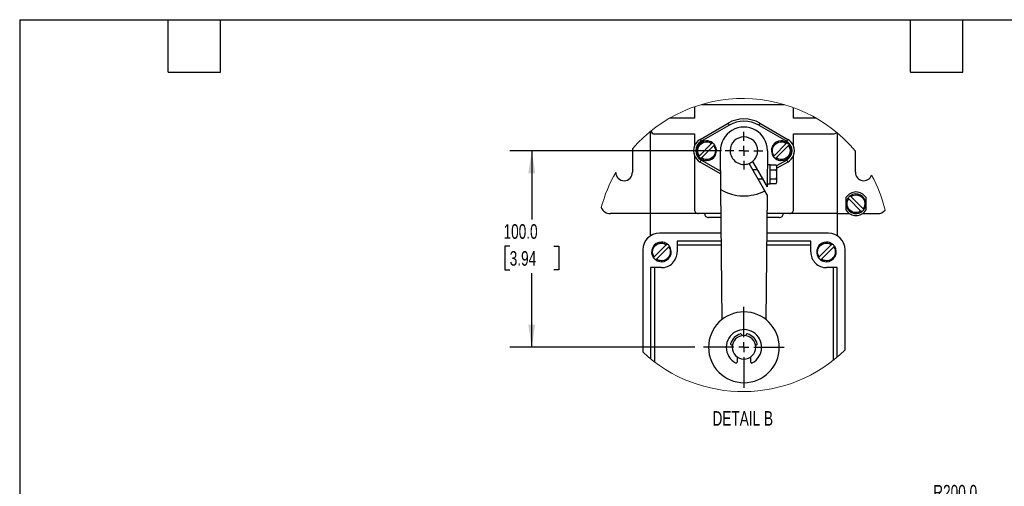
# Model space of a CAD drawing. Header units: millimetres. Extents: x 22 to 956, y 22 to 733.
# Tile 6 of 9: x 22 to 523, y 496 to 733. Entities that reach past the tile are written whole.
import ezdxf

# ---------------------------------------------------------------- set-up
doc = ezdxf.new("R2010")
doc.units = ezdxf.units.MM
doc.header["$LTSCALE"] = 3.5
doc.linetypes.add('CENTERX2', pattern=[20.32, 12.7, -2.54, 2.54, -2.54])
doc.layers.add('CENTER', color=40, linetype='CENTERX2')
doc.layers.add('DIMENSIONS', color=140, linetype='Continuous', lineweight=25)
doc.layers.add('TEXT', color=140, linetype='Continuous', lineweight=25)
doc.styles.add('SLDTEXTSTYLE0', font='TXT', dxfattribs={"width": 0.7})
doc.dimstyles.new('SLDDIMSTYLE2', dxfattribs={"dimtxt": 7.553027, "dimasz": 11.557, "dimexe": 0, "dimexo": 0.0625, "dimgap": 1.888257, "dimtad": 0, "dimtih": 1, "dimtoh": 1, "dimrnd": 1e-09, "dimzin": 4, "dimdsep": 46, "dimtxsty": 'SLDTEXTSTYLE0', "dimsah": 1, "dimcen": 0.09, "dimadec": 0, "dimazin": 1, "dimtfac": 1, "dimtofl": 0, "dimtmove": 0, "dimatfit": 3, "dimfxl": 0, "dimfrac": 2, "dimtolj": 1, "dimtzin": 12, "dimarcsym": 0})
doc.dimstyles.new('SLDDIMSTYLE5', dxfattribs={"dimtxt": 7.553027, "dimasz": 11.557, "dimexe": 0, "dimexo": 0.0625, "dimgap": 1.888257, "dimtad": 0, "dimtih": 1, "dimtoh": 1, "dimrnd": 1e-09, "dimzin": 4, "dimdsep": 46, "dimtxsty": 'SLDTEXTSTYLE0', "dimsah": 1, "dimcen": 0, "dimadec": 0, "dimazin": 1, "dimtfac": 1, "dimtofl": 0, "dimtmove": 0, "dimatfit": 3, "dimfxl": 0, "dimfrac": 2, "dimtolj": 1, "dimtzin": 12, "dimarcsym": 0})

# ---------------------------------------------------------------- blocks, each defined once
blk = doc.blocks.new('_D_14')
at = {"layer": 'DIMENSIONS'}
for p, q in [((449.28, 438.69), (464.96, 484.48)), ((464.96, 484.48), (487.18, 484.48)), ((493.76, 485.54), (491.23, 485.54)), ((491.23, 485.54), (491.23, 473.54)), ((516.21, 485.54), (518.74, 485.54)), ((518.74, 485.54), (518.74, 473.54)), ((491.23, 473.54), (493.76, 473.54)), ((518.74, 473.54), (516.21, 473.54))]:
    blk.add_line(p, q, dxfattribs=at)
blk.add_arc((384.48, 249.48), 200, 67.9164, 78.939, dxfattribs=at)
blk.add_solid([(449.28, 438.69), (454.71, 449.05), (451.34, 450.2)], dxfattribs=at)
at = {"layer": 'DIMENSIONS', "char_height": 7.408, "attachment_point": 1, "style": 'SLDTEXTSTYLE0'}
for s, insert in [('R200.0', (487.18, 496.79)), ('7.87', (493.76, 483.09))]:
    blk.add_mtext(s, dxfattribs=dict(at, insert=insert))
blk = doc.blocks.new('_D_27')
at = {"layer": 'DIMENSIONS'}
for p, q in [((379.41, 666.8), (271.74, 666.8)), ((282.85, 666.8), (282.85, 631.87)), ((271.63, 618.17), (269.09, 618.17)), ((269.09, 618.17), (269.09, 606.17)), ((294.07, 618.17), (296.61, 618.17)), ((296.61, 618.17), (296.61, 606.17)), ((269.09, 606.17), (271.63, 606.17)), ((282.85, 566.8), (282.85, 604.48)), ((296.61, 606.17), (294.07, 606.17)), ((365.87, 566.8), (271.74, 566.8))]:
    blk.add_line(p, q, dxfattribs=at)
for points in [[(282.85, 666.8), (281.07, 655.25), (284.63, 655.25)], [(282.85, 566.8), (284.63, 578.36), (281.07, 578.36)]]:
    blk.add_solid(points, dxfattribs=at)
at = {"layer": 'DIMENSIONS', "char_height": 7.408, "attachment_point": 1, "style": 'SLDTEXTSTYLE0'}
for s, insert in [('100.0', (268.49, 629.41)), ('3.94', (271.63, 615.72))]:
    blk.add_mtext(s, dxfattribs=dict(at, insert=insert))
blk = doc.blocks.new('SW_CENTERMARKSYMBOL_9')
at = {"layer": 'CENTER', "color": 0}
for p, q in [((0, 5.08), (0, 9.54)), ((-5.08, 0), (-9.54, 0)), ((0, 0), (-2.54, 0)), ((0, 0), (0, 2.54)), ((0, 0), (0, -2.54)), ((0, 0), (2.54, 0)), ((5.08, 0), (9.54, 0)), ((0, -5.08), (0, -9.54))]:
    blk.add_line(p, q, dxfattribs=at)
blk = doc.blocks.new('SW_CENTERMARKSYMBOL_10')
at = {"layer": 'CENTER', "color": 0}
for p, q in [((0, 5.08), (0, 20.54)), ((-5.08, 0), (-20.54, 0)), ((0, 0), (-2.54, 0)), ((0, 0), (0, 2.54)), ((0, 0), (0, -2.54)), ((0, 0), (2.54, 0)), ((5.08, 0), (20.54, 0)), ((0, -5.08), (0, -20.54))]:
    blk.add_line(p, q, dxfattribs=at)

msp = doc.modelspace()

# ---------------------------------------------------------------- linework, layer by layer
for p, q in [((365.664, 689.145), (365.664, 683.303)), ((369.256, 690.303), (411.367, 690.303)), ((416.037, 683.303), (416.037, 688.758)), ((365.664, 683.303), (352.958, 683.303)), ((427.665, 683.303), (416.037, 683.303)), ((343.35, 634.812), (343.35, 676.683)), ((368.525, 672.562), (382.775, 680.789)), ((369.1, 671.566), (383.35, 679.793)), ((382.775, 680.789), (383.35, 679.793)), ((398.925, 680.789), (398.35, 679.793)), ((398.35, 679.793), (412.6, 671.566)), ((398.925, 680.789), (413.175, 672.562)), ((345.35, 675.312), (365.664, 675.312)), ((365.664, 675.312), (365.664, 669.243)), ((368.525, 672.562), (369.1, 671.566)), ((371.85, 671.803), (371.85, 671.303)), ((409.85, 671.803), (409.85, 671.303)), ((412.6, 671.566), (413.175, 672.562)), ((416.037, 675.312), (436.35, 675.312)), ((416.037, 669.243), (416.037, 675.312)), ((438.35, 675.792), (438.35, 634.812)), ((334.1, 667.749), (334.1, 655.803)), ((368.153, 664.237), (374.416, 670.5)), ((375.547, 669.368), (369.285, 663.106)), ((379.047, 647.062), (378.851, 666.683)), ((402.85, 666.683), (402.666, 648.337)), ((406.153, 664.237), (412.416, 670.5)), ((413.547, 669.368), (407.285, 663.106)), ((365.664, 664.363), (365.664, 636.812)), ((368.525, 661.044), (369.1, 662.04)), ((378.954, 656.35), (369.1, 662.04)), ((371.85, 662.303), (371.85, 661.803)), ((412.6, 662.04), (407.486, 659.087)), ((409.85, 662.303), (409.85, 661.803)), ((412.6, 662.04), (413.175, 661.044)), ((416.037, 636.812), (416.037, 664.363)), ((447.6, 655.803), (447.6, 666.483)), ((378.968, 655.015), (368.525, 661.044)), ((401.473, 646.403), (393.448, 660.303)), ((395.18, 661.303), (402.666, 648.337)), ((395.18, 657.303), (397.49, 657.303)), ((402.781, 659.803), (404.277, 659.803)), ((404.277, 649.803), (404.277, 659.803)), ((407.293, 659.422), (404.277, 659.422)), ((404.277, 657.112), (407.293, 657.112)), ((407.65, 658.803), (407.293, 659.422)), ((413.175, 661.044), (407.65, 657.854)), ((407.65, 658.267), (407.65, 658.803)), ((407.65, 654.803), (407.65, 658.267)), ((400.377, 652.303), (398.067, 652.303)), ((404.277, 652.493), (407.293, 652.493)), ((407.65, 651.339), (407.65, 654.803)), ((379.708, 580.94), (379.047, 647.062)), ((404.277, 649.803), (402.681, 649.803)), ((404.277, 650.184), (407.293, 650.184)), ((407.293, 650.184), (407.65, 650.803)), ((407.65, 650.803), (407.65, 651.339)), ((402.627, 644.405), (401.473, 646.403)), ((402.627, 644.405), (401.992, 580.94)), ((442.85, 639.803), (442.85, 643.119)), ((450.416, 636.106), (444.153, 642.368)), ((445.285, 643.5), (451.547, 637.237)), ((452.85, 643.119), (452.85, 639.803)), ((443.35, 639.803), (442.85, 639.803)), ((442.85, 636.486), (442.85, 639.803)), ((452.85, 639.803), (452.35, 639.803)), ((452.85, 639.803), (452.85, 636.486)), ((343.35, 634.803), (322.85, 634.803)), ((367.664, 634.812), (343.35, 634.812)), ((343.35, 623.518), (343.35, 634.812)), ((379.17, 634.812), (367.664, 634.812)), ((379.19, 632.812), (372.85, 632.812)), ((408.85, 632.812), (402.511, 632.812)), ((414.037, 634.812), (402.531, 634.812)), ((438.35, 634.812), (414.037, 634.812)), ((438.35, 634.812), (438.35, 623.518)), ((438.35, 634.803), (444.534, 634.803)), ((451.167, 634.803), (458.85, 634.803)), ((379.27, 624.807), (347.85, 624.807)), ((433.85, 624.807), (402.431, 624.807)), ((345.153, 612.742), (351.416, 619.004)), ((352.547, 617.873), (346.285, 611.61)), ((348.85, 620.307), (348.85, 619.807)), ((379.31, 620.807), (356.85, 620.807)), ((356.85, 620.807), (356.85, 618.807)), ((356.85, 618.807), (356.85, 615.307)), ((379.33, 618.807), (356.85, 618.807)), ((424.85, 618.807), (402.371, 618.807)), ((424.85, 620.807), (402.391, 620.807)), ((424.85, 618.807), (424.85, 620.807)), ((424.85, 615.307), (424.85, 618.807)), ((429.153, 612.742), (435.416, 619.004)), ((436.547, 617.873), (430.285, 611.61)), ((432.85, 620.307), (432.85, 619.807)), ((339.35, 616.307), (339.35, 564.42)), ((442.35, 565.451), (442.35, 616.307)), ((343.35, 607.307), (343.35, 560.931)), ((345.35, 607.307), (343.35, 607.307)), ((345.35, 607.307), (345.35, 559.364)), ((348.85, 607.307), (345.35, 607.307)), ((348.85, 610.807), (348.85, 610.307)), ((432.85, 610.807), (432.85, 610.307)), ((436.35, 607.307), (432.85, 607.307)), ((436.35, 560.195), (436.35, 607.307)), ((438.35, 607.307), (436.35, 607.307)), ((438.35, 561.823), (438.35, 607.307)), ((389.725, 573.185), (389.808, 572.712)), ((391.892, 572.712), (391.976, 573.185)), ((384.941, 567.845), (384.468, 567.928)), ((397.233, 567.928), (396.759, 567.845)), ((387.35, 561.929), (387.35, 559.303)), ((394.35, 559.303), (394.35, 561.929))]:
    msp.add_line(p, q)
at = {"flags": 128}
for points in [[(374.416, 670.5), (374.536, 670.62), (374.643, 670.726), (374.723, 670.806), (374.767, 670.851), (374.775, 670.858)], [(375.906, 669.727), (375.886, 669.707), (375.829, 669.65), (375.741, 669.562), (375.631, 669.452), (375.547, 669.368)], [(412.416, 670.5), (412.536, 670.62), (412.643, 670.726), (412.723, 670.806), (412.767, 670.851), (412.775, 670.858)], [(413.906, 669.727), (413.886, 669.707), (413.829, 669.65), (413.741, 669.562), (413.631, 669.452), (413.547, 669.368)], [(367.795, 663.878), (367.814, 663.898), (367.871, 663.955), (367.959, 664.043), (368.07, 664.154), (368.153, 664.237)], [(369.285, 663.106), (369.164, 662.986), (369.058, 662.879), (368.978, 662.799), (368.934, 662.755), (368.926, 662.747)], [(405.795, 663.878), (405.814, 663.898), (405.871, 663.955), (405.959, 664.043), (406.07, 664.154), (406.153, 664.237)], [(407.285, 663.106), (407.164, 662.986), (407.058, 662.879), (406.978, 662.799), (406.934, 662.755), (406.926, 662.747)], [(444.153, 642.368), (444.033, 642.489), (443.927, 642.595), (443.847, 642.675), (443.802, 642.719), (443.795, 642.727)], [(444.926, 643.858), (444.946, 643.839), (445.003, 643.782), (445.091, 643.694), (445.201, 643.583), (445.285, 643.5)], [(451.547, 637.237), (451.667, 637.117), (451.774, 637.01), (451.854, 636.93), (451.898, 636.886), (451.906, 636.878)], [(450.775, 635.747), (450.755, 635.767), (450.698, 635.824), (450.61, 635.912), (450.499, 636.022), (450.416, 636.106)], [(351.416, 619.004), (351.536, 619.124), (351.643, 619.231), (351.723, 619.311), (351.767, 619.355), (351.775, 619.363)], [(352.906, 618.231), (352.886, 618.212), (352.829, 618.155), (352.741, 618.067), (352.631, 617.956), (352.547, 617.873)], [(435.416, 619.004), (435.536, 619.124), (435.643, 619.231), (435.723, 619.311), (435.767, 619.355), (435.775, 619.363)], [(436.906, 618.231), (436.886, 618.212), (436.829, 618.155), (436.741, 618.067), (436.631, 617.956), (436.547, 617.873)], [(344.795, 612.383), (344.814, 612.403), (344.871, 612.46), (344.959, 612.548), (345.07, 612.658), (345.153, 612.742)], [(346.285, 611.61), (346.164, 611.49), (346.058, 611.383), (345.978, 611.304), (345.934, 611.259), (345.926, 611.252)], [(428.795, 612.383), (428.814, 612.403), (428.871, 612.46), (428.959, 612.548), (429.07, 612.658), (429.153, 612.742)], [(430.285, 611.61), (430.164, 611.49), (430.058, 611.383), (429.978, 611.304), (429.934, 611.259), (429.926, 611.252)]]:
    msp.add_lwpolyline(points, dxfattribs=at)
at = {"color": 7, "linetype": 'Continuous', "lineweight": 18}
for centre, start, end in [((390.311, 618.807), 39.76697, 138.95488), ((390.312, 618.807), 150.25212, 165.1985), ((390.311, 618.807), 13.83312, 28.48774), ((390.311, 618.807), 226.86241, 314.28377)]:
    msp.add_arc(centre, 74.532, start, end, dxfattribs=at)
for centre, radius, start, end in [((390.85, 666.803), 16.15, 60.00002, 119.99998), ((390.85, 666.803), 15, 60.00004, 119.99996), ((345.338, 677.282), 1.971, 195.52436, 270.35062), ((390.85, 666.803), 12, 0.57295, 180.57299), ((371.85, 666.803), 6.65, 119.99991, 158.47692), ((371.85, 666.803), 5.5, 119.99998, 240.00002), ((371.85, 666.803), 5, 89.99997, 215.79313), ((371.85, 666.803), 5, 54.20693, 90), ((390.85, 666.803), 7, 0.00001, 179.99999), ((409.85, 666.803), 5, 89.99999, 215.79311), ((409.85, 666.803), 5, 54.20693, 90.00002), ((409.85, 666.803), 5.5, 299.99998, 60.00002), ((409.85, 666.803), 6.65, 21.52308, 60.00009), ((436.363, 677.268), 1.956, 269.61183, 324.26494), ((371.85, 666.803), 6.65, 158.47682, 201.52318), ((371.85, 666.803), 5, 270.00004, 35.79309), ((371.85, 666.803), 5, 35.79337, 54.20668), ((390.85, 666.803), 7, 179.99998, 291.78679), ((390.85, 666.803), 7, 308.2132, 0.00001), ((390.845, 666.803), 12.005, 359.42727, 0.57273), ((409.85, 666.803), 5, 270.00001, 35.79311), ((409.85, 666.803), 5, 35.7933, 54.2067), ((409.85, 666.803), 6.65, 338.47682, 21.52318), ((371.85, 666.803), 6.65, 201.52313, 239.99998), ((371.85, 666.803), 5, 215.79292, 234.20708), ((371.85, 666.803), 5, 234.207, 269.99981), ((409.85, 666.803), 5, 215.793, 234.20705), ((409.85, 666.803), 5, 234.207, 269.99979), ((409.85, 666.803), 6.65, 300.00002, 338.47687), ((390.85, 666.803), 7, 291.78674, 308.21336), ((329.851, 655.802), 4.249, 180.18062, 0.01061), ((451.834, 655.786), 4.234, 179.77671, 340.2629), ((390.85, 666.803), 23, 239.12399, 297.50809), ((447.85, 639.803), 6, 33.55727, 146.44273), ((447.85, 639.803), 5, 144.20697, 179.99997), ((447.85, 639.803), 5, 125.79311, 144.20689), ((447.85, 639.803), 5, 360, 125.7931), ((322.846, 639.789), 4.987, 202.91516, 270.04623), ((367.664, 636.812), 2, 179.99995, 270.00005), ((414.037, 636.812), 2, 269.99995, 0.00005), ((447.85, 639.803), 5, 179.99997, 305.79313), ((447.85, 639.803), 6, 213.55731, 326.44269), ((447.85, 639.803), 5, 305.79311, 324.20689), ((447.85, 639.803), 5, 324.20693, 0.00002), ((458.873, 639.69), 4.887, 269.73714, 321.19464), ((372.85, 634.812), 2, 179.99995, 270.00005), ((408.85, 634.812), 2, 269.99995, 0.00005), ((347.85, 616.307), 8.5, 90.00002, 179.99999), ((433.85, 616.307), 8.5, 0.00001, 89.99998), ((348.85, 615.307), 5, 90.00001, 215.79309), ((348.85, 615.307), 5, 54.20694, 89.99996), ((348.85, 615.307), 5, 270.00002, 35.79309), ((348.85, 615.307), 5, 35.793, 54.20699), ((432.85, 615.307), 5, 90.00001, 215.79309), ((432.85, 615.307), 5, 54.20694, 89.99996), ((432.85, 615.307), 5, 270.00002, 35.79309), ((432.85, 615.307), 5, 35.793, 54.20699), ((348.85, 615.307), 5, 215.79302, 234.20698), ((348.85, 615.307), 8, 270, 0.00001), ((432.85, 615.307), 8, 179.99999, 270), ((432.85, 615.307), 5, 215.79302, 234.20698), ((348.85, 615.307), 5, 234.20692, 269.99997), ((432.85, 615.307), 5, 234.20692, 269.99997), ((390.85, 566.803), 18, 90.00001, 269.99999), ((390.85, 566.803), 18, 270.00001, 89.99999), ((390.85, 566.803), 9, 118.07248, 241.92752), ((390.85, 566.803), 7, 104.41172, 165.58828), ((390.85, 566.803), 6, 90.00001, 269.99999), ((390.85, 566.803), 9, 298.07248, 118.0725), ((389.232, 573.098), 0.5, 9.99989, 104.41161), ((390.85, 566.803), 6, 270.00001, 89.99999), ((392.468, 573.098), 0.5, 75.5884, 170.00009), ((390.85, 566.803), 7, 14.41172, 75.58828), ((384.555, 568.421), 0.5, 165.58799, 260.00022), ((397.146, 568.421), 0.5, 279.99978, 14.41201), ((386.85, 559.303), 0.5, 241.92708, 0.00026), ((394.85, 559.303), 0.5, 179.99974, 298.07292)]:
    msp.add_arc(centre, radius, start, end)
for points, knots in [([(368.153, 664.237), (367.95, 664.584), (367.537, 665.291), (367.304, 666.521), (367.395, 667.759), (367.816, 668.914), (368.524, 669.917), (369.49, 670.698), (370.633, 671.208), (371.45, 671.272), (371.85, 671.303)], [0, 0, 0, 0, 0.12265569, 0.24999987, 0.37734396, 0.49999978, 0.62265587, 0.74999983, 0.87734388, 1, 1, 1, 1]), ([(371.85, 671.303), (372.309, 671.267), (373.225, 671.195), (374.019, 670.732), (374.416, 670.5)], [0, 0, 0, 0, 0.4999996, 1, 1, 1, 1]), ([(375.547, 669.368), (375.75, 669.022), (376.163, 668.315), (376.396, 667.084), (376.305, 665.846), (375.885, 664.692), (375.176, 663.688), (374.211, 662.908), (373.067, 662.397), (372.251, 662.334), (371.85, 662.303)], [0, 0, 0, 0, 0.122656, 0.2500002, 0.3773439, 0.5, 0.622656, 0.7500001, 0.8773441, 1, 1, 1, 1]), ([(406.153, 664.237), (405.95, 664.584), (405.537, 665.291), (405.304, 666.521), (405.395, 667.759), (405.816, 668.914), (406.524, 669.917), (407.49, 670.698), (408.633, 671.208), (409.45, 671.272), (409.85, 671.303)], [0, 0, 0, 0, 0.12265574, 0.24999993, 0.37734403, 0.49999985, 0.62265589, 0.75000001, 0.87734406, 1, 1, 1, 1]), ([(409.85, 671.303), (410.309, 671.267), (411.225, 671.195), (412.019, 670.732), (412.416, 670.5)], [0, 0, 0, 0, 0.4999999, 1, 1, 1, 1]), ([(413.547, 669.368), (413.75, 669.022), (414.163, 668.315), (414.396, 667.084), (414.305, 665.846), (413.885, 664.692), (413.176, 663.688), (412.211, 662.908), (411.067, 662.397), (410.251, 662.334), (409.85, 662.303)], [0, 0, 0, 0, 0.12265599, 0.25000013, 0.3773438, 0.49999994, 0.62265599, 0.74999991, 0.87734392, 1, 1, 1, 1]), ([(371.85, 662.303), (371.392, 662.339), (370.475, 662.41), (369.682, 662.874), (369.285, 663.106)], [0, 0, 0, 0, 0.5000003, 1, 1, 1, 1]), ([(409.85, 662.303), (409.392, 662.339), (408.475, 662.41), (407.682, 662.874), (407.285, 663.106)], [0, 0, 0, 0, 0.5, 1, 1, 1, 1]), ([(407.65, 658.267), (407.631, 658.463), (407.59, 658.872), (407.395, 659.233), (407.293, 659.422)], [0, 0, 0, 0, 0.4797363, 1, 1, 1, 1]), ([(407.293, 657.112), (407.393, 657.297), (407.588, 657.658), (407.63, 658.067), (407.65, 658.267)], [0, 0, 0, 0, 0.5103296, 1, 1, 1, 1]), ([(407.65, 654.803), (407.632, 655.19), (407.596, 655.972), (407.395, 656.729), (407.293, 657.112)], [0, 0, 0, 0, 0.4945115, 1, 1, 1, 1]), ([(407.293, 652.493), (407.393, 652.868), (407.594, 653.625), (407.631, 654.408), (407.65, 654.803)], [0, 0, 0, 0, 0.4954583, 1, 1, 1, 1]), ([(407.65, 651.339), (407.631, 651.535), (407.59, 651.943), (407.395, 652.305), (407.293, 652.493)], [0, 0, 0, 0, 0.47973765, 1, 1, 1, 1]), ([(407.293, 650.184), (407.393, 650.368), (407.588, 650.73), (407.63, 651.139), (407.65, 651.339)], [0, 0, 0, 0, 0.51032671, 1, 1, 1, 1]), ([(443.35, 639.803), (443.386, 640.261), (443.458, 641.178), (443.921, 641.971), (444.153, 642.368)], [0, 0, 0, 0, 0.4999997, 1, 1, 1, 1]), ([(445.285, 643.5), (445.631, 643.703), (446.338, 644.116), (447.569, 644.349), (448.807, 644.258), (449.961, 643.837), (450.965, 643.129), (451.745, 642.163), (452.256, 641.02), (452.319, 640.203), (452.35, 639.803)], [0, 0, 0, 0, 0.12265609, 0.24999983, 0.37734388, 0.50000003, 0.62265609, 0.75000018, 0.87734404, 1, 1, 1, 1]), ([(450.416, 636.106), (450.069, 635.903), (449.362, 635.49), (448.132, 635.257), (446.894, 635.348), (445.739, 635.768), (444.736, 636.477), (443.955, 637.442), (443.445, 638.586), (443.381, 639.402), (443.35, 639.803)], [0, 0, 0, 0, 0.122656, 0.2499998, 0.3773438, 0.5, 0.6226561, 0.75, 0.8773439, 1, 1, 1, 1]), ([(452.35, 639.803), (452.314, 639.344), (452.243, 638.428), (451.779, 637.634), (451.547, 637.237)], [0, 0, 0, 0, 0.5, 1, 1, 1, 1]), ([(345.153, 612.742), (344.95, 613.088), (344.537, 613.795), (344.304, 615.026), (344.395, 616.264), (344.816, 617.418), (345.524, 618.422), (346.49, 619.202), (347.633, 619.713), (348.45, 619.776), (348.85, 619.807)], [0, 0, 0, 0, 0.1226561, 0.2500001, 0.3773441, 0.5, 0.6226559, 0.75, 0.8773441, 1, 1, 1, 1]), ([(348.85, 619.807), (349.309, 619.771), (350.225, 619.7), (351.019, 619.236), (351.416, 619.004)], [0, 0, 0, 0, 0.4999998, 1, 1, 1, 1]), ([(352.547, 617.873), (352.75, 617.526), (353.163, 616.819), (353.396, 615.589), (353.305, 614.351), (352.885, 613.196), (352.176, 612.193), (351.211, 611.412), (350.067, 610.902), (349.251, 610.838), (348.85, 610.807)], [0, 0, 0, 0, 0.122656, 0.25, 0.377344, 0.5, 0.6226562, 0.7499999, 0.8773441, 1, 1, 1, 1]), ([(429.153, 612.742), (428.95, 613.088), (428.537, 613.795), (428.304, 615.026), (428.395, 616.264), (428.816, 617.418), (429.524, 618.422), (430.49, 619.202), (431.633, 619.713), (432.45, 619.776), (432.85, 619.807)], [0, 0, 0, 0, 0.122656, 0.25, 0.377344, 0.5, 0.6226561, 0.7499999, 0.8773441, 1, 1, 1, 1]), ([(432.85, 619.807), (433.309, 619.771), (434.225, 619.7), (435.019, 619.236), (435.416, 619.004)], [0, 0, 0, 0, 0.4999998, 1, 1, 1, 1]), ([(436.547, 617.873), (436.75, 617.526), (437.163, 616.819), (437.396, 615.589), (437.305, 614.351), (436.885, 613.196), (436.176, 612.193), (435.211, 611.412), (434.067, 610.902), (433.251, 610.838), (432.85, 610.807)], [0, 0, 0, 0, 0.1226561, 0.2500001, 0.3773441, 0.5, 0.6226559, 0.75, 0.8773441, 1, 1, 1, 1]), ([(348.85, 610.807), (348.392, 610.843), (347.475, 610.915), (346.682, 611.378), (346.285, 611.61)], [0, 0, 0, 0, 0.49999976, 1, 1, 1, 1]), ([(432.85, 610.807), (432.392, 610.843), (431.475, 610.915), (430.682, 611.378), (430.285, 611.61)], [0, 0, 0, 0, 0.49999976, 1, 1, 1, 1])]:
    msp.add_open_spline(points, degree=3, knots=knots)
at = {"layer": 'TEXT'}
for p, q in [((22.225, 733.425), (955.675, 733.425)), ((22.225, 733.425), (22.225, 22.225)), ((97.79, 706.755), (97.79, 733.425)), ((124.46, 706.755), (124.46, 733.425)), ((475.615, 706.755), (475.615, 733.425)), ((502.285, 706.755), (502.285, 733.425)), ((97.79, 706.755), (124.46, 706.755)), ((475.615, 706.755), (502.285, 706.755))]:
    msp.add_line(p, q, dxfattribs=at)

# ---------------------------------------------------------------- block references
at = {"layer": 'CENTER'}
for name, p in [('SW_CENTERMARKSYMBOL_9', (390.85, 666.803)), ('SW_CENTERMARKSYMBOL_10', (390.85, 566.803))]:
    msp.add_blockref(name, p, dxfattribs=at)

# ---------------------------------------------------------------- texts
at = {"layer": 'DIMENSIONS', "insert": (390.248, 534.337), "char_height": 7.4083, "attachment_point": 2, "style": 'SLDTEXTSTYLE0'}
msp.add_mtext('DETAIL B', dxfattribs=at)

# ---------------------------------------------------------------- dimensions: what is measured, and where the dimension line sits
at = {"layer": 'DIMENSIONS'}
dim = msp.add_linear_dim(base=(282.85, 566.803), p1=(383.85, 666.803), p2=(370.31, 566.803), angle=90, dimstyle='SLDDIMSTYLE2', dxfattribs=at)
dim.commit()
dim.dimension.update_dxf_attribs({"geometry": '_D_27', "text_midpoint": (282.85, 618.174), "dimtype": 160})
dim = msp.add_radius_dim(center=(384.484, 249.481), mpoint=(449.279, 438.694), dimstyle='SLDDIMSTYLE5', dxfattribs=at)
dim.commit()
dim.dimension.update_dxf_attribs({"geometry": '_D_14', "text_midpoint": (504.984, 484.481), "dimtype": 164})

doc.saveas('drawing.dxf')
